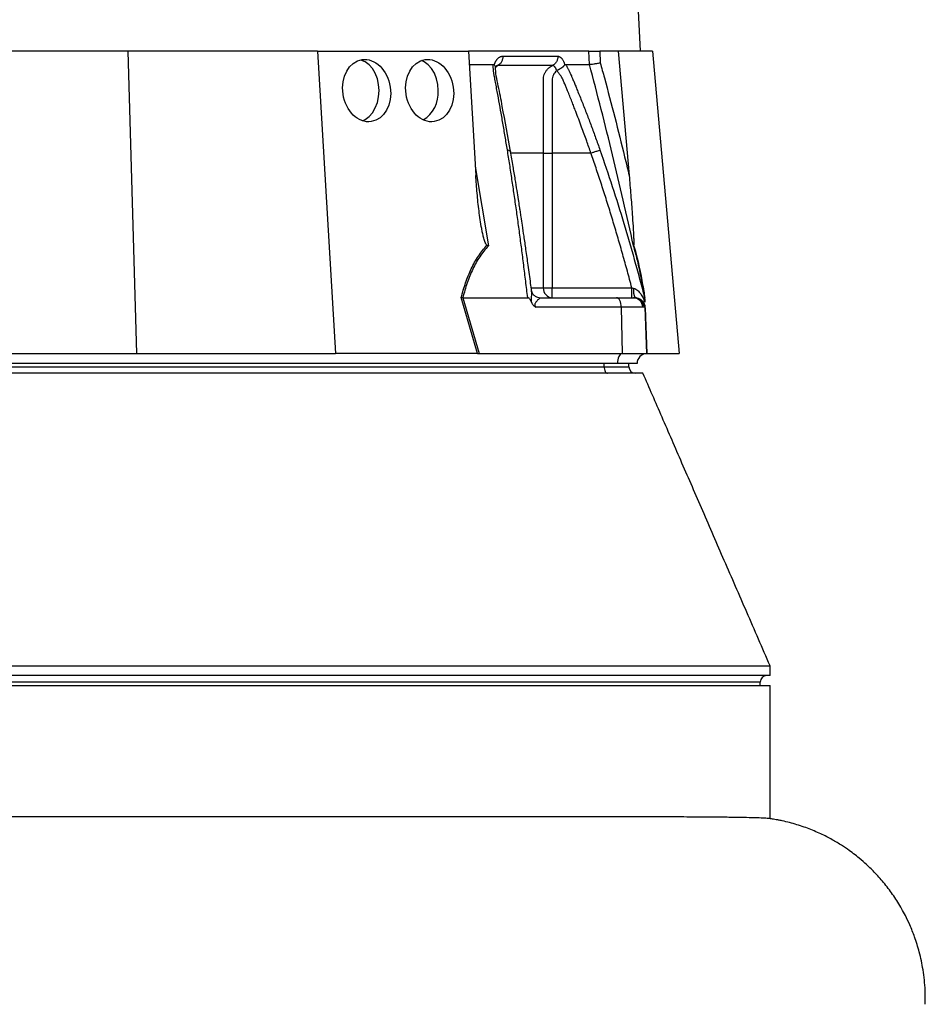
# Model space of a CAD drawing. Extents: x 4473 to 5835, y 3282 to 5186.
# Tile 11 of 14: x 5557 to 5832, y 3567 to 3867. Entities that reach past the tile are written whole.
import ezdxf

# ---------------------------------------------------------------- set-up
doc = ezdxf.new("R2010")
doc.units = 0
doc.header["$LTSCALE"] = 10
doc.header["$MEASUREMENT"] = 0
doc.layers.get('0').update_dxf_attribs({"linetype": 'CONTINUOUS'})

msp = doc.modelspace()

# ---------------------------------------------------------------- linework, layer by layer
at = {"color": 7, "linetype": 'Continuous'}
for p, q in [((5745.54, 3857.27), (5705.04, 4699.27)), ((5589.53, 3857.27), (5533.13, 3857.27)), ((5589.53, 3857.27), (5592.16, 3765.27)), ((5647.28, 3857.27), (5589.53, 3857.27)), ((5647.28, 3857.27), (5652.69, 3765.27)), ((5647.28, 3857.27), (5693.21, 3857.27)), ((5693.21, 3857.27), (5695.44, 3819.47)), ((5729.89, 3857.27), (5693.21, 3857.27)), ((5730.03, 3853.27), (5729.89, 3857.27)), ((5738.81, 3857.27), (5733.21, 3857.27)), ((5733.21, 3857.27), (5733.33, 3853.72)), ((5738.81, 3857.27), (5742.12, 3819.47)), ((5749.27, 3857.27), (5738.81, 3857.27)), ((5749.27, 3857.27), (5757.32, 3765.27)), ((5693.45, 3853.27), (5700.74, 3853.27)), ((5701.04, 3853.13), (5701.08, 3853.27)), ((5722.5, 3853.27), (5722.54, 3853.13)), ((5716, 3785.27), (5716, 3826.27)), ((5718.68, 3826.27), (5718.68, 3785.27)), ((5730.48, 3826.27), (5718.68, 3826.27)), ((5695.28, 3822.15), (5699.25, 3798.03)), ((5712.38, 3785.27), (5716, 3785.27)), ((5716, 3785.27), (5718.68, 3785.27)), ((5718.68, 3782.27), (5718.68, 3785.27)), ((5718.68, 3785.27), (5742.95, 3785.27)), ((5695.94, 3765.27), (5691.01, 3782.29)), ((5691.48, 3782.27), (5696.41, 3765.27)), ((5691.49, 3782.27), (5711.23, 3782.27)), ((5714.91, 3782.27), (5738.23, 3782.27)), ((5738.23, 3782.27), (5743.4, 3782.27)), ((5743.4, 3782.27), (5743.75, 3782.27)), ((5743.75, 3782.27), (5743.93, 3782.27)), ((5746.68, 3782.83), (5746.83, 3782.27)), ((5746.83, 3782.24), (5746.74, 3782.58)), ((5739.73, 3779.37), (5713.7, 3779.37)), ((5739.73, 3779.37), (5739.98, 3765.27)), ((5746.25, 3779.37), (5739.73, 3779.37)), ((5746.7, 3779.37), (5746.25, 3779.37)), ((5746.93, 3779.37), (5746.7, 3779.37)), ((5746.93, 3779.37), (5747.43, 3765.27)), ((5746.99, 3779.21), (5747.48, 3765.27)), ((5539.36, 3765.27), (5592.16, 3765.27)), ((5592.16, 3765.27), (5652.69, 3765.27)), ((5695.7, 3765.27), (5652.69, 3765.27)), ((5696.41, 3765.27), (5739.98, 3765.27)), ((5739.98, 3765.27), (5747.43, 3765.27)), ((5747.53, 3765.27), (5757.32, 3765.27)), ((5738.53, 3762.27), (5493.53, 3762.27)), ((5495.03, 3761.27), (5734.53, 3761.27)), ((5734.53, 3761.27), (5734.53, 3762.27)), ((5734.53, 3761.27), (5742.03, 3761.27)), ((5744.53, 3762.27), (5738.53, 3762.27)), ((5742.03, 3761.27), (5742.03, 3762.27)), ((5785.03, 3667.27), (5785.03, 3670.27)), ((5785.03, 3667.27), (5190.03, 3667.27)), ((5190.03, 3664.27), (5785.03, 3664.27)), ((5782.03, 3665.27), (5193.03, 3665.27)), ((5782.03, 3664.27), (5782.03, 3665.27)), ((5785.03, 3623.71), (5785.03, 3664.27))]:
    msp.add_line(p, q, dxfattribs=at)
at = {"color": 7, "linetype": 'Continuous', "flags": 128}
for points in [[(5665.98, 3845.27), (5665.85, 3847.12), (5665.46, 3848.9), (5664.83, 3850.55), (5663.98, 3851.99), (5662.95, 3853.17), (5661.76, 3854.04), (5660.48, 3854.59), (5660.34, 3854.62)], [(5683.97, 3845.27), (5683.84, 3847.12), (5683.45, 3848.9), (5682.82, 3850.55), (5681.97, 3851.99), (5680.93, 3853.17), (5679.75, 3854.04), (5678.91, 3854.44)], [(5660.9, 3836.08), (5661.76, 3836.49), (5662.95, 3837.37), (5663.98, 3838.55), (5664.83, 3839.99), (5665.46, 3841.63), (5665.85, 3843.41), (5665.98, 3845.27)], [(5739.73, 3779.37), (5739.69, 3779.94), (5739.6, 3780.49), (5739.46, 3780.99), (5739.27, 3781.43), (5739.05, 3781.78), (5738.79, 3782.05), (5738.52, 3782.21), (5738.23, 3782.27)], [(5739.98, 3765.27), (5739.69, 3765.19), (5739.42, 3765.01), (5739.17, 3764.73), (5738.95, 3764.35), (5738.77, 3763.9), (5738.64, 3763.39), (5738.56, 3762.84), (5738.53, 3762.27)], [(5734.53, 3761.27), (5734.55, 3760.88), (5734.61, 3760.5), (5734.7, 3760.16), (5734.82, 3759.85), (5734.97, 3759.61), (5735.15, 3759.42), (5735.34, 3759.31), (5735.53, 3759.27)]]:
    msp.add_lwpolyline(points, dxfattribs=at)
at = {"color": 7, "linetype": 'Continuous'}
for centre, radius, start, end in [((5674.1, 3844.64), 9.88, 302.802, 3.631), ((5718.85, 3785.12), 2.86, 177.0315, 266.6858), ((5748.43, 3784.47), 5, 172.1763, 206.0598), ((5743.33, 3779.34), 2.93, 0.5833, 88.6453), ((5743.73, 3779.29), 2.97, 1.5172, 89.553), ((5747.53, 3762.27), 3, 92, 180), ((5747.53, 3762.27), 3, 90, 91.0431), ((5744.03, 3761.27), 2, 180, 270), ((5784.03, 3665.27), 2, 90, 180)]:
    msp.add_arc(centre, radius, start, end, dxfattribs=at)
for centre in [(5662.2, 3845.27), (5681.38, 3845.27)]:
    msp.add_ellipse(centre, major_axis=(-1.41, 9.44), ratio=0.760402, dxfattribs=at)
msp.add_ellipse((5697.03, 3762.27), major_axis=(13.24, -0.32), ratio=0.225259, start_param=1.658536, end_param=1.676742, dxfattribs=at)
for points, knots in [([(5701.08, 3853.27), (5701.11, 3853.34), (5701.16, 3853.47), (5701.24, 3853.66), (5701.32, 3853.85), (5701.4, 3854.02), (5701.5, 3854.19), (5701.59, 3854.35), (5701.69, 3854.5), (5701.79, 3854.65), (5701.9, 3854.79), (5702.01, 3854.92), (5702.13, 3855.04), (5702.25, 3855.15), (5702.41, 3855.29), (5702.61, 3855.43), (5702.86, 3855.57), (5703.12, 3855.67), (5703.38, 3855.73), (5703.56, 3855.74), (5703.65, 3855.74)], [0, 0, 0, 0, 0.044249, 0.088103, 0.131644, 0.174954, 0.21812, 0.261226, 0.304357, 0.347601, 0.391041, 0.434763, 0.478847, 0.523375, 0.568424, 0.654803, 0.740537, 0.826241, 0.912528, 1, 1, 1, 1]), ([(5703.65, 3855.74), (5703.66, 3855.46), (5703.63, 3855.16), (5703.5, 3854.58), (5703.4, 3854.29), (5703.12, 3853.77), (5702.95, 3853.53), (5702.57, 3853.14), (5702.35, 3852.99), (5702.14, 3852.88)], [0, 0, 0, 0, 0.25, 0.25, 0.5, 0.5, 0.75, 0.75, 1, 1, 1, 1]), ([(5720.38, 3855.74), (5720.39, 3855.46), (5720.36, 3855.16), (5720.22, 3854.58), (5720.11, 3854.29), (5719.82, 3853.77), (5719.63, 3853.53), (5719.22, 3853.14), (5718.99, 3852.99), (5718.75, 3852.88)], [0, 0, 0, 0, 0.25, 0.25, 0.5, 0.5, 0.75, 0.75, 1, 1, 1, 1]), ([(5720.38, 3855.74), (5720.42, 3855.74), (5720.49, 3855.74), (5720.6, 3855.72), (5720.7, 3855.7), (5720.81, 3855.66), (5720.91, 3855.62), (5721.01, 3855.57), (5721.11, 3855.5), (5721.21, 3855.43), (5721.31, 3855.35), (5721.44, 3855.23), (5721.6, 3855.06), (5721.77, 3854.83), (5721.94, 3854.57), (5722.1, 3854.29), (5722.24, 3853.97), (5722.38, 3853.64), (5722.46, 3853.39), (5722.5, 3853.27)], [0, 0, 0, 0, 0.043919, 0.087472, 0.13073, 0.173768, 0.216664, 0.259492, 0.30233, 0.345255, 0.388344, 0.431671, 0.51489, 0.596546, 0.677156, 0.757259, 0.837405, 0.91814, 1, 1, 1, 1]), ([(5729.89, 3857.27), (5730.01, 3857.27), (5730.19, 3857.27), (5730.64, 3857.27), (5730.91, 3857.27), (5731.37, 3857.27), (5731.52, 3857.27), (5731.85, 3857.27), (5732.01, 3857.27), (5732.53, 3857.27), (5732.87, 3857.27), (5733.21, 3857.27)], [0, 0, 0, 0, 0.25, 0.25, 0.5, 0.5, 0.625, 0.625, 0.75, 0.75, 1, 1, 1, 1]), ([(5700.74, 3853.27), (5700.76, 3853.27), (5700.8, 3853.27), (5700.87, 3853.25), (5700.93, 3853.22), (5700.98, 3853.18), (5701.02, 3853.15), (5701.04, 3853.13)], [0, 0, 0, 0, 0.212576, 0.416535, 0.614103, 0.807726, 1, 1, 1, 1]), ([(5705.05, 3827.23), (5704.94, 3827.92), (5704.71, 3829.29), (5704.37, 3831.34), (5704.03, 3833.38), (5703.68, 3835.4), (5703.23, 3838.02), (5702.66, 3841.22), (5702.08, 3844.37), (5701.61, 3846.88), (5701.32, 3848.37), (5701.12, 3849.43), (5701.01, 3850.04), (5700.93, 3850.55), (5700.86, 3851.06), (5700.8, 3851.58), (5700.76, 3852.15), (5700.74, 3852.72), (5700.74, 3853.08), (5700.74, 3853.27)], [0, 0, 0, 0, 0.077777, 0.1552, 0.232272, 0.308995, 0.385372, 0.530526, 0.674474, 0.747423, 0.819615, 0.846383, 0.869761, 0.889755, 0.906383, 0.929523, 0.9528, 0.976272, 1, 1, 1, 1]), ([(5701.04, 3853.13), (5701.17, 3852.97), (5701.42, 3852.67), (5701.42, 3852.38), (5701.41, 3852.25)], [0, 0, 0, 0, 0.542775, 1, 1, 1, 1]), ([(5701.41, 3852.02), (5701.43, 3852.09), (5701.48, 3852.28), (5701.6, 3852.55), (5701.75, 3852.79), (5701.73, 3852.77), (5701.73, 3852.76)], [0, 0, 0, 0, 0.121021, 0.347236, 0.710471, 1, 1, 1, 1]), ([(5702.14, 3852.88), (5701.98, 3852.79), (5701.77, 3852.68), (5701.6, 3852.48), (5701.56, 3852.43)], [0, 0, 0, 0, 0.740631, 1, 1, 1, 1]), ([(5702.14, 3852.88), (5702.03, 3852.88), (5701.86, 3852.87), (5701.71, 3852.75), (5701.65, 3852.71)], [0, 0, 0, 0, 0.646098, 1, 1, 1, 1]), ([(5718.75, 3852.88), (5718.18, 3852.88), (5716.94, 3852.88), (5715.09, 3852.88), (5713.07, 3852.88), (5711.66, 3852.88), (5710.16, 3852.88), (5708.7, 3852.88), (5706.5, 3852.88), (5704.36, 3852.88), (5702.85, 3852.88), (5702.14, 3852.88)], [0.7589111, 0.7589111, 0.7589111, 0.7589111, 0.7820302, 0.8131687, 0.8443073, 0.8754458, 0.8754458, 0.9065844, 0.9377229, 0.9688615, 0.9919807, 0.9919807, 0.9919807, 0.9919807]), ([(5716, 3826.27), (5716, 3830.91), (5716, 3835.55), (5716, 3842.52), (5716, 3845.13), (5716, 3847.74), (5716, 3848.18), (5716, 3848.32), (5716, 3848.61), (5716.01, 3848.76), (5716.05, 3849.19), (5716.1, 3849.47), (5716.24, 3850.02), (5716.34, 3850.29), (5716.58, 3850.81), (5716.71, 3851.06), (5717.03, 3851.52), (5717.21, 3851.74), (5717.6, 3852.13), (5717.81, 3852.31), (5718.26, 3852.63), (5718.51, 3852.77), (5718.75, 3852.88)], [0, 0, 0, 0, 0.5, 0.5, 0.75, 0.78125, 0.78125, 0.796875, 0.796875, 0.8125, 0.8125, 0.84375, 0.84375, 0.875, 0.875, 0.90625, 0.90625, 0.9375, 0.9375, 0.96875, 0.96875, 1, 1, 1, 1]), ([(5720.05, 3851.36), (5720.04, 3851.4), (5720.02, 3851.48), (5719.98, 3851.61), (5719.93, 3851.76), (5719.86, 3851.92), (5719.77, 3852.1), (5719.67, 3852.28), (5719.54, 3852.45), (5719.4, 3852.61), (5719.25, 3852.74), (5719.09, 3852.82), (5718.92, 3852.88), (5718.81, 3852.88), (5718.75, 3852.88)], [0, 0, 0, 0, 0.038504, 0.086514, 0.144034, 0.211029, 0.287449, 0.37325, 0.468405, 0.572922, 0.680036, 0.786786, 0.893373, 1, 1, 1, 1]), ([(5720.07, 3851.37), (5720.09, 3851.38), (5720.12, 3851.41), (5720.17, 3851.45), (5720.24, 3851.49), (5720.33, 3851.54), (5720.42, 3851.58), (5720.53, 3851.64), (5720.65, 3851.7), (5720.78, 3851.76), (5720.92, 3851.84), (5721.07, 3851.92), (5721.23, 3852.01), (5721.39, 3852.11), (5721.56, 3852.22), (5721.74, 3852.34), (5721.92, 3852.48), (5722.1, 3852.64), (5722.27, 3852.8), (5722.42, 3852.97), (5722.5, 3853.08), (5722.54, 3853.13)], [0, 0, 0, 0, 0.017248, 0.037456, 0.060913, 0.087838, 0.118407, 0.152763, 0.191026, 0.233291, 0.279627, 0.330072, 0.384627, 0.443251, 0.505852, 0.572276, 0.648655, 0.730209, 0.816408, 0.906598, 1, 1, 1, 1]), ([(5722.54, 3853.13), (5722.55, 3853.15), (5722.57, 3853.18), (5722.6, 3853.21), (5722.64, 3853.24), (5722.68, 3853.25), (5722.72, 3853.27), (5722.74, 3853.27), (5722.76, 3853.27)], [0, 0, 0, 0, 0.160202, 0.321039, 0.484027, 0.650625, 0.822199, 1, 1, 1, 1]), ([(5722.76, 3853.27), (5722.82, 3853.16), (5722.94, 3852.96), (5723.12, 3852.64), (5723.3, 3852.33), (5723.47, 3852.01), (5723.63, 3851.69), (5723.8, 3851.36), (5723.95, 3851.04), (5724.11, 3850.71), (5724.3, 3850.29), (5724.56, 3849.71), (5724.92, 3848.85), (5725.36, 3847.8), (5725.86, 3846.59), (5726.68, 3844.57), (5727.81, 3841.75), (5729.22, 3838.15), (5730.59, 3834.53), (5731.93, 3830.9), (5732.8, 3828.45), (5733.23, 3827.23)], [0, 0, 0, 0, 0.0134228, 0.0267382, 0.0399565, 0.0530881, 0.0661437, 0.0791341, 0.0920702, 0.1049632, 0.1178244, 0.141662, 0.1728313, 0.2170572, 0.2634912, 0.3121266, 0.4491557, 0.58733, 0.7237611, 0.8613131, 1, 1, 1, 1]), ([(5743.46, 3798.03), (5741.43, 3807.29), (5739.29, 3816.52), (5734.82, 3834.94), (5732.48, 3844.12), (5730.02, 3853.27)], [0, 0, 0, 0, 0.5, 0.5, 1, 1, 1, 1]), ([(5730.03, 3853.27), (5730.15, 3853.28), (5730.33, 3853.3), (5730.78, 3853.35), (5731.05, 3853.39), (5731.5, 3853.45), (5731.66, 3853.47), (5731.98, 3853.51), (5732.15, 3853.54), (5732.48, 3853.59), (5732.65, 3853.61), (5732.99, 3853.67), (5733.17, 3853.69), (5733.33, 3853.72)], [0, 0, 0, 0, 0.25, 0.25, 0.5, 0.5, 0.625, 0.625, 0.75, 0.75, 0.875, 0.875, 1, 1, 1, 1]), ([(5733.33, 3853.72), (5733.75, 3852.2), (5736.34, 3842.7), (5739.27, 3831.29), (5741.67, 3821.36), (5742.12, 3819.47)], [0, 0, 0, 0, 0.133371, 0.835602, 1, 1, 1, 1]), ([(5706.01, 3826.78), (5705.17, 3831.37), (5703.96, 3838.05), (5702.54, 3845.6), (5701.56, 3849.81), (5701.49, 3851.61), (5701.45, 3852.52)], [0, 0, 0, 0, 0.5217875, 0.7596986, 0.8790515, 1, 1, 1, 1]), ([(5720.05, 3851.19), (5719.82, 3851.07), (5719.62, 3850.89), (5719.29, 3850.5), (5719.15, 3850.28), (5718.93, 3849.81), (5718.85, 3849.56), (5718.73, 3849.04), (5718.7, 3848.78), (5718.69, 3848.39), (5718.69, 3848.25), (5718.69, 3847.99), (5718.69, 3847.59), (5718.69, 3846.66), (5718.69, 3843.75), (5718.69, 3836.86), (5718.69, 3830.51), (5718.68, 3826.27)], [0, 0, 0, 0, 0.03125, 0.03125, 0.0625, 0.0625, 0.09375, 0.09375, 0.125, 0.125, 0.140625, 0.140625, 0.15625, 0.1875, 0.25, 0.5, 1, 1, 1, 1]), ([(5730.48, 3826.27), (5730.06, 3827.49), (5729.14, 3830.13), (5727.59, 3834.36), (5726.27, 3837.85), (5725.27, 3840.45), (5724.67, 3841.99), (5724.04, 3843.59), (5723.53, 3844.86), (5723.16, 3845.77), (5722.94, 3846.3), (5722.72, 3846.84), (5722.5, 3847.37), (5722.27, 3847.91), (5722.09, 3848.34), (5721.95, 3848.67), (5721.83, 3848.89), (5721.7, 3849.13), (5721.56, 3849.37), (5721.4, 3849.63), (5721.23, 3849.89), (5721.04, 3850.15), (5720.84, 3850.42), (5720.63, 3850.7), (5720.41, 3850.97), (5720.26, 3851.15), (5720.18, 3851.24)], [0, 0, 0, 0, 0.1430849, 0.3087961, 0.4974272, 0.5558348, 0.6167425, 0.6801666, 0.746121, 0.7674049, 0.7887232, 0.8100742, 0.8314556, 0.8528654, 0.8743009, 0.8830022, 0.8923359, 0.9022824, 0.9128154, 0.9239043, 0.9355143, 0.9476077, 0.9601447, 0.9730839, 0.986383, 1, 1, 1, 1]), ([(5711.23, 3782.27), (5711.13, 3783.1), (5710.93, 3784.77), (5710.63, 3787.27), (5710.33, 3789.75), (5710.02, 3792.21), (5709.72, 3794.66), (5709.4, 3797.09), (5709.09, 3799.5), (5708.77, 3801.9), (5708.45, 3804.28), (5708.12, 3806.65), (5707.8, 3809), (5707.47, 3811.33), (5707.13, 3813.65), (5706.79, 3815.95), (5706.45, 3818.24), (5706.11, 3820.51), (5705.76, 3822.76), (5705.41, 3825), (5705.17, 3826.49), (5705.05, 3827.23)], [0, 0, 0, 0, 0.055211, 0.110128, 0.164753, 0.219086, 0.273129, 0.326884, 0.38035, 0.43353, 0.486425, 0.539036, 0.591365, 0.643413, 0.695181, 0.746671, 0.797884, 0.848822, 0.899487, 0.949879, 1, 1, 1, 1]), ([(5705.05, 3827.23), (5705.26, 3827.19), (5705.69, 3827.12), (5705.99, 3826.95), (5705.97, 3826.81), (5705.97, 3826.78)], [0, 0, 0, 0, 0.413139, 0.850224, 1, 1, 1, 1]), ([(5712.42, 3784.42), (5712.32, 3785.14), (5711.99, 3787.73), (5711.42, 3791.9), (5710.75, 3796.7), (5710.16, 3800.76), (5709.68, 3804.06), (5709.3, 3806.55), (5709.01, 3808.45), (5708.74, 3810.21), (5708.4, 3812.35), (5707.97, 3815.1), (5707.42, 3818.46), (5706.76, 3822.43), (5706.27, 3825.26), (5706.01, 3826.78)], [0, 0, 0, 0, 0.050663, 0.180653, 0.293264, 0.388491, 0.466333, 0.526794, 0.564787, 0.601011, 0.651659, 0.716876, 0.796665, 0.891033, 1, 1, 1, 1]), ([(5716, 3826.27), (5713.57, 3826.27), (5710.5, 3826.27), (5706.86, 3826.27), (5706.1, 3826.27)], [0, 0, 0, 0, 0.789481, 1, 1, 1, 1]), ([(5716, 3826.27), (5716.24, 3826.27), (5716.63, 3826.27), (5717.58, 3826.27), (5718.13, 3826.27), (5718.68, 3826.27)], [0, 0, 0, 0, 0.5, 0.5, 1, 1, 1, 1]), ([(5730.48, 3826.27), (5730.78, 3826.37), (5731.08, 3826.48), (5731.68, 3826.69), (5731.98, 3826.79), (5732.49, 3826.97), (5732.71, 3827.04), (5733.05, 3827.16), (5733.17, 3827.2), (5733.23, 3827.23)], [0, 0, 0, 0, 0.25, 0.25, 0.5, 0.5, 0.75, 0.75, 1, 1, 1, 1]), ([(5742.95, 3785.27), (5742.72, 3786.12), (5742.27, 3787.83), (5741.57, 3790.38), (5740.88, 3792.9), (5740.17, 3795.41), (5739.47, 3797.9), (5738.75, 3800.37), (5738.03, 3802.82), (5737.3, 3805.25), (5736.57, 3807.66), (5735.83, 3810.05), (5735.09, 3812.43), (5734.33, 3814.78), (5733.58, 3817.12), (5732.81, 3819.43), (5732.04, 3821.73), (5731.27, 3824.01), (5730.75, 3825.52), (5730.48, 3826.27)], [0, 0, 0, 0, 0.061953, 0.123509, 0.18467, 0.245435, 0.305808, 0.365787, 0.425376, 0.484574, 0.543383, 0.601804, 0.659839, 0.717488, 0.774754, 0.831636, 0.888137, 0.944258, 1, 1, 1, 1]), ([(5733.24, 3827.23), (5735.75, 3819.81), (5740.71, 3805.15), (5744.7, 3790.21), (5746.68, 3782.83)], [0, 0, 0, 0, 0.506448, 1, 1, 1, 1]), ([(5698.83, 3798.26), (5698.75, 3798.32), (5698.68, 3798.4), (5698.56, 3798.57), (5698.5, 3798.66), (5698.35, 3798.96), (5698.27, 3799.16), (5698.04, 3799.8), (5697.91, 3800.23), (5697.69, 3801.1), (5697.58, 3801.54), (5697.39, 3802.42), (5697.31, 3802.87), (5697.06, 3804.2), (5696.91, 3805.1), (5696.65, 3806.88), (5696.53, 3807.78), (5696.19, 3810.47), (5696, 3812.27), (5695.68, 3815.87), (5695.54, 3817.67), (5695.44, 3819.47)], [0, 0, 0, 0, 0.015625, 0.015625, 0.03125, 0.03125, 0.0625, 0.0625, 0.125, 0.125, 0.1875, 0.1875, 0.25, 0.25, 0.375, 0.375, 0.5, 0.5, 0.75, 0.75, 1, 1, 1, 1]), ([(5742.12, 3819.47), (5742.29, 3817.48), (5742.63, 3813.56), (5743.02, 3808.39), (5743.28, 3804.44), (5743.42, 3801.92), (5743.5, 3800.33), (5743.53, 3799.27), (5743.53, 3798.56), (5743.5, 3798.32), (5743.49, 3798.26)], [0, 0, 0, 0, 0.2763141, 0.5442272, 0.7175585, 0.8282715, 0.8984326, 0.9427069, 0.9873255, 1, 1, 1, 1]), ([(5691.01, 3782.29), (5691.4, 3783.83), (5691.84, 3785.33), (5692.6, 3787.53), (5692.87, 3788.25), (5693.44, 3789.67), (5693.74, 3790.37), (5694.71, 3792.41), (5695.42, 3793.7), (5696.61, 3795.51), (5697.03, 3796.1), (5697.91, 3797.22), (5698.36, 3797.75), (5698.83, 3798.26)], [0, 0, 0, 0, 0.25, 0.25, 0.375, 0.375, 0.5, 0.5, 0.75, 0.75, 0.875, 0.875, 1, 1, 1, 1]), ([(5699.25, 3798.03), (5698.3, 3797.03), (5697.44, 3795.93), (5695.86, 3793.57), (5695.15, 3792.31), (5694.2, 3790.3), (5693.89, 3789.61), (5693.33, 3788.2), (5693.06, 3787.48), (5692.31, 3785.3), (5691.87, 3783.8), (5691.49, 3782.27)], [0, 0, 0, 0, 0.25, 0.25, 0.5, 0.5, 0.625, 0.625, 0.75, 0.75, 1, 1, 1, 1]), ([(5743.49, 3798.26), (5743.47, 3798.19), (5743.46, 3798.11), (5743.46, 3798.03), (5743.46, 3798.03)], [0, 0, 0, 0, 0.977857, 1, 1, 1, 1]), ([(5746.83, 3782.27), (5746.74, 3782.85), (5746.35, 3785.23), (5745.63, 3789.24), (5744.6, 3794.11), (5743.85, 3796.71), (5743.46, 3798.03)], [0, 0, 0, 0, 0.096828, 0.393237, 0.691583, 1, 1, 1, 1]), ([(5743.49, 3798.26), (5743.72, 3797.47), (5744.22, 3795.8), (5744.94, 3792.81), (5745.74, 3788.97), (5746.38, 3785.4), (5746.78, 3782.94), (5746.88, 3782.29)], [0, 0, 0, 0, 0.187656, 0.392219, 0.596888, 0.89333, 1, 1, 1, 1]), ([(5712.39, 3780.86), (5712.39, 3780.94), (5712.38, 3781.35), (5712.41, 3782.4), (5712.51, 3783.57), (5712.43, 3784.22), (5712.4, 3784.42)], [0, 0, 0, 0, 0.059046, 0.300682, 0.794115, 1, 1, 1, 1]), ([(5714.84, 3782.28), (5714.8, 3782.28), (5714.55, 3782.26), (5713.93, 3782.43), (5713.21, 3782.89), (5712.69, 3783.52), (5712.47, 3784.11), (5712.44, 3784.32), (5712.44, 3784.38)], [0, 0, 0, 0, 0.046297, 0.262288, 0.492636, 0.725331, 0.917136, 1, 1, 1, 1]), ([(5742.95, 3782.27), (5742.95, 3782.27), (5742.95, 3782.35), (5742.95, 3782.65), (5742.95, 3782.87), (5742.95, 3783.42), (5742.95, 3783.76), (5742.95, 3784.48), (5742.95, 3784.88), (5742.95, 3785.27)], [0, 0, 0, 0, 0.25, 0.25, 0.5, 0.5, 0.75, 0.75, 1, 1, 1, 1]), ([(5743.47, 3785.15), (5743.71, 3785.09), (5743.93, 3784.99), (5744.35, 3784.75), (5744.54, 3784.61), (5745.07, 3784.15), (5745.37, 3783.79), (5745.9, 3783.03), (5746.13, 3782.62), (5746.55, 3781.77), (5746.73, 3781.32), (5746.88, 3780.86)], [0, 0, 0, 0, 0.125, 0.125, 0.25, 0.25, 0.5, 0.5, 0.75, 0.75, 1, 1, 1, 1]), ([(5712.39, 3780.86), (5712.27, 3781.16), (5712.13, 3781.46), (5711.86, 3781.86), (5711.76, 3781.99), (5711.59, 3782.14), (5711.52, 3782.18), (5711.39, 3782.25), (5711.32, 3782.27), (5711.24, 3782.27)], [0, 0, 0, 0, 0.5, 0.5, 0.75, 0.75, 0.875, 0.875, 1, 1, 1, 1]), ([(5712.39, 3780.86), (5712.46, 3780.69), (5712.53, 3780.54), (5712.71, 3780.24), (5712.81, 3780.1), (5713.04, 3779.85), (5713.16, 3779.74), (5713.42, 3779.54), (5713.56, 3779.45), (5713.7, 3779.37)], [0, 0, 0, 0, 0.25, 0.25, 0.5, 0.5, 0.75, 0.75, 1, 1, 1, 1]), ([(5714.91, 3782.27), (5714.96, 3782.27), (5714.97, 3782.24), (5714.92, 3782.15), (5714.86, 3782.09), (5714.66, 3781.87), (5714.45, 3781.68), (5714.13, 3781.36), (5714.01, 3781.24), (5713.78, 3780.98), (5713.67, 3780.84), (5713.52, 3780.59), (5713.48, 3780.5), (5713.41, 3780.29), (5713.39, 3780.17), (5713.41, 3779.93), (5713.45, 3779.8), (5713.56, 3779.58), (5713.63, 3779.47), (5713.7, 3779.37)], [0, 0, 0, 0, 0.125, 0.125, 0.25, 0.25, 0.5, 0.5, 0.625, 0.625, 0.75, 0.75, 0.8125, 0.8125, 0.875, 0.875, 0.9375, 0.9375, 1, 1, 1, 1]), ([(5743.93, 3782.27), (5744.28, 3782.27), (5744.66, 3782.21), (5745.38, 3781.93), (5745.73, 3781.71), (5746.31, 3781.15), (5746.54, 3780.8), (5746.85, 3780.09), (5746.92, 3779.72), (5746.93, 3779.37)], [0, 0, 0, 0, 0.25, 0.25, 0.5, 0.5, 0.75, 0.75, 1, 1, 1, 1]), ([(5746.83, 3782.27), (5746.83, 3782.27), (5746.83, 3782.2), (5746.84, 3782), (5746.85, 3781.87), (5746.86, 3781.6), (5746.86, 3781.46), (5746.87, 3781.16), (5746.88, 3781.01), (5746.88, 3780.86)], [0, 0, 0, 0, 0.25, 0.25, 0.5, 0.5, 0.75, 0.75, 1, 1, 1, 1]), ([(5746.27, 3759.27), (5746.26, 3759.27), (5746.25, 3759.27), (5745.75, 3759.27), (5745.4, 3759.27), (5745.5, 3759.27), (5744.92, 3759.27), (5744.01, 3759.27), (5742.61, 3759.27), (5740.77, 3759.27), (5738.51, 3759.27), (5729.5, 3759.27), (5690.94, 3759.27), (5630.93, 3759.27), (5567.24, 3759.27), (5531.37, 3759.27), (5517.32, 3759.27), (5512.15, 3759.27), (5506.93, 3759.27), (5501.58, 3759.27), (5495.96, 3759.27), (5491, 3759.27), (5486.89, 3759.27), (5483.76, 3759.27), (5480.75, 3759.27), (5470.81, 3759.27), (5446.41, 3759.27), (5406.76, 3759.27), (5346.85, 3759.27), (5292.82, 3759.27), (5253.98, 3759.27), (5241.95, 3759.27), (5238.73, 3759.27), (5235.99, 3759.27), (5233.85, 3759.27), (5232.84, 3759.27), (5232.34, 3759.27)], [0, 0, 0, 0, 0.0787409, 0.157437, 0.1727089, 0.1879787, 0.1922121, 0.1964456, 0.2006787, 0.2049117, 0.2091477, 0.2133896, 0.2485847, 0.3893675, 0.4972754, 0.5468416, 0.5551911, 0.5636491, 0.5720987, 0.5804377, 0.5886383, 0.5968149, 0.6010533, 0.6052917, 0.6095216, 0.6137611, 0.6505475, 0.7241222, 0.7976969, 0.9311654, 0.9773021, 0.9823533, 0.9874016, 0.9924164, 0.9962082, 1, 1, 1, 1]), ([(5785.03, 3670.27), (5782.67, 3675.69), (5778.05, 3686.32), (5771.19, 3702.06), (5764.6, 3717.21), (5758.28, 3731.78), (5752.2, 3745.77), (5748.27, 3754.82), (5746.33, 3759.27)], [0, 0, 0, 0, 0.184112, 0.360487, 0.529641, 0.692172, 0.848733, 1, 1, 1, 1]), ([(5285.83, 3670.27), (5292.83, 3670.27), (5309.52, 3670.27), (5337.83, 3670.27), (5370.66, 3670.27), (5405.25, 3670.27), (5441.09, 3670.27), (5465.45, 3670.27), (5478.48, 3670.27), (5480.13, 3670.27), (5482.6, 3670.27), (5485.06, 3670.27), (5486.71, 3670.27), (5488.35, 3670.27), (5490, 3670.27), (5492.47, 3670.27), (5494.94, 3670.27), (5496.59, 3670.27), (5509.63, 3670.27), (5534.02, 3670.27), (5569.91, 3670.27), (5604.54, 3670.27), (5637.4, 3670.27), (5660.26, 3670.27), (5672.22, 3670.27), (5674.53, 3670.27)], [0.7251082, 0.7251082, 0.7251082, 0.7251082, 0.7403532, 0.7599055, 0.7794577, 0.79901, 0.8185623, 0.8381146, 0.8381146, 0.8394397, 0.8407647, 0.8420898, 0.8434149, 0.8434149, 0.8447407, 0.8460666, 0.8473925, 0.8487184, 0.8487184, 0.8682827, 0.887847, 0.9074113, 0.9269756, 0.9465398, 0.9512879, 0.9512879, 0.9512879, 0.9512879]), ([(5674.53, 3670.27), (5681.73, 3670.27), (5697.81, 3670.27), (5720.49, 3670.27), (5734.58, 3670.27), (5741.42, 3670.27), (5742.28, 3670.27), (5743.54, 3670.27), (5744.79, 3670.27), (5745.61, 3670.27), (5746.42, 3670.27), (5747.22, 3670.27), (5748.4, 3670.27), (5749.57, 3670.27), (5750.33, 3670.27), (5755.08, 3670.27), (5759.06, 3670.27), (5762.63, 3670.27)], [0.64550009, 0.64550009, 0.64550009, 0.64550009, 0.66031636, 0.67988066, 0.69944495, 0.69944495, 0.70077083, 0.70209671, 0.70342258, 0.70474846, 0.70474846, 0.70606619, 0.70738391, 0.70870164, 0.71001936, 0.71001936, 0.72510818, 0.72510818, 0.72510818, 0.72510818]), ([(5762.63, 3670.27), (5763.66, 3670.27), (5769.1, 3670.27), (5774.3, 3670.27), (5777.63, 3670.27), (5778.2, 3670.27)], [0.61741956, 0.61741956, 0.61741956, 0.61741956, 0.62177403, 0.64121733, 0.64550009, 0.64550009, 0.64550009, 0.64550009]), ([(5778.2, 3670.27), (5779.47, 3670.27), (5782, 3670.27), (5784.12, 3670.27), (5785.11, 3670.27), (5784.94, 3670.27), (5784.9, 3670.27)], [0, 0, 0, 0, 0.30536, 0.610721, 0.916081, 1, 1, 1, 1]), ([(5734.96, 3624.32), (5734.77, 3624.32), (5732.27, 3624.32), (5726.87, 3624.32), (5718.26, 3624.32), (5708.32, 3624.32), (5697, 3624.32), (5684.78, 3624.32), (5671.8, 3624.32), (5658.05, 3624.32), (5643.59, 3624.32), (5628.46, 3624.33), (5612.71, 3624.33), (5596.41, 3624.32), (5579.74, 3624.32), (5562.88, 3624.32), (5546.02, 3624.31), (5529.22, 3624.3), (5512.57, 3624.3), (5496.16, 3624.29), (5480.07, 3624.29), (5464.37, 3624.29), (5449.13, 3624.29), (5434.39, 3624.29), (5420.09, 3624.3), (5405.88, 3624.32), (5391.4, 3624.33), (5376.41, 3624.36), (5360.95, 3624.39), (5346.68, 3624.42), (5333.7, 3624.46), (5322.03, 3624.5), (5310.17, 3624.54), (5298.08, 3624.59), (5285.73, 3624.64), (5273.18, 3624.7), (5265.06, 3624.74), (5260.9, 3624.77)], [0, 0, 0, 0, 0.002152, 0.027802, 0.05341, 0.084306, 0.115413, 0.146829, 0.178563, 0.210588, 0.242874, 0.275393, 0.308119, 0.341022, 0.374032, 0.406492, 0.438403, 0.469797, 0.500594, 0.530731, 0.560158, 0.588828, 0.616704, 0.64376, 0.669974, 0.695971, 0.723225, 0.751867, 0.781923, 0.813419, 0.836812, 0.860954, 0.885919, 0.912247, 0.940041, 0.969296, 1, 1, 1, 1]), ([(5784.84, 3623.76), (5784.65, 3623.79), (5784.23, 3623.86), (5782.45, 3623.95), (5779.7, 3624.03), (5776.01, 3624.11), (5771.45, 3624.17), (5766.06, 3624.22), (5759.76, 3624.26), (5752.54, 3624.29), (5744.31, 3624.31), (5738.42, 3624.32), (5735.06, 3624.32), (5734.96, 3624.32)], [0, 0, 0, 0, 0.08573, 0.187928, 0.290209, 0.392407, 0.491716, 0.591101, 0.69041, 0.792603, 0.89488, 0.997074, 1, 1, 1, 1]), ([(5832.27, 3567.27), (5832.28, 3568.68), (5832.3, 3572.19), (5831.73, 3577.54), (5830.59, 3582.98), (5829.17, 3587.53), (5827.7, 3591.2), (5826.34, 3594.06), (5825.11, 3596.35), (5823.92, 3598.34), (5822.26, 3600.88), (5820.03, 3603.88), (5817.25, 3607.04), (5814.63, 3609.62), (5812.4, 3611.56), (5810.45, 3613.12), (5808.44, 3614.57), (5806.02, 3616.17), (5803.01, 3617.91), (5799.41, 3619.67), (5795.34, 3621.28), (5791.71, 3622.39), (5789.27, 3622.97), (5788.14, 3623.21), (5787.62, 3623.31), (5787.2, 3623.39), (5786.68, 3623.49), (5785.85, 3623.62), (5785.22, 3623.72), (5784.85, 3623.77), (5784.84, 3623.77)], [0, 0, 0, 0, 0.0509456, 0.1269123, 0.1938294, 0.2512929, 0.2989987, 0.3367331, 0.3655494, 0.393009, 0.4204427, 0.4751967, 0.5279676, 0.5724484, 0.6080371, 0.6346924, 0.6627033, 0.697501, 0.7393667, 0.7882589, 0.8420846, 0.8972741, 0.9253419, 0.9324063, 0.9395199, 0.9437851, 0.9494221, 0.965693, 0.9986319, 1, 1, 1, 1])]:
    msp.add_open_spline(points, degree=3, knots=knots, dxfattribs=at)
for points in [[(5703.65, 3855.74), (5709.84, 3855.74), (5715.43, 3855.74), (5720.38, 3855.74)], [(5722.76, 3853.27), (5724.07, 3853.27), (5726.59, 3853.27), (5728.91, 3853.27), (5730.02, 3853.27)], [(5698.83, 3798.26), (5698.97, 3798.18), (5699.11, 3798.1), (5699.25, 3798.03)], [(5742.95, 3785.27), (5743.12, 3785.23), (5743.3, 3785.19), (5743.47, 3785.15)], [(5691.48, 3782.27), (5691.31, 3782.27), (5691.15, 3782.28), (5691.01, 3782.29)], [(5691.49, 3782.27), (5691.49, 3782.27), (5691.49, 3782.27), (5691.48, 3782.27)], [(5695.94, 3765.27), (5696.09, 3765.27), (5696.24, 3765.27), (5696.41, 3765.27)]]:
    msp.add_open_spline(points, degree=3, dxfattribs=at)

doc.saveas('drawing.dxf')
